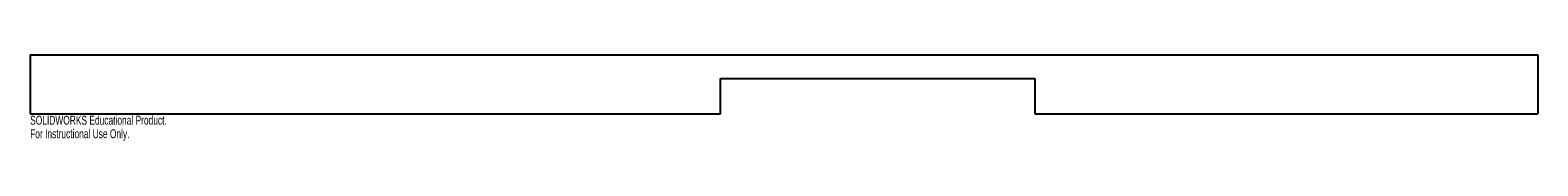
# Model space of a CAD drawing. Header units: inches. Extents: x -16 to 16, y -0.6 to 1.2.
import ezdxf

# ---------------------------------------------------------------- set-up
doc = ezdxf.new("R2010")
doc.units = ezdxf.units.IN
doc.header["$MEASUREMENT"] = 0
doc.styles.add('SLDTEXTSTYLE0', font='TXT', dxfattribs={"width": 0.7})

msp = doc.modelspace()

# ---------------------------------------------------------------- linework, layer by layer
at = {"color": 7, "linetype": 'Continuous', "lineweight": 25}
for p, q in [((-16, 1.25), (16, 1.25)), ((-16, 1.25), (-16, 0)), ((16, 1.25), (16, 0)), ((-1.346, 0), (-1.346, 0.75)), ((-1.346, 0.75), (5.323, 0.75)), ((5.323, 0.75), (5.323, 0)), ((-16, 0), (-1.346, 0)), ((5.323, 0), (16, 0))]:
    msp.add_line(p, q, dxfattribs=at)

# ---------------------------------------------------------------- texts
at = {"color": 7, "linetype": 'Continuous', "char_height": 0.1903, "attachment_point": 1, "style": 'SLDTEXTSTYLE0'}
for s, insert in [('SOLIDWORKS Educational Product.', (-16, -0.04)), ('For Instructional Use Only.', (-16, -0.326))]:
    msp.add_mtext(s, dxfattribs=dict(at, insert=insert))

doc.saveas('drawing.dxf')
